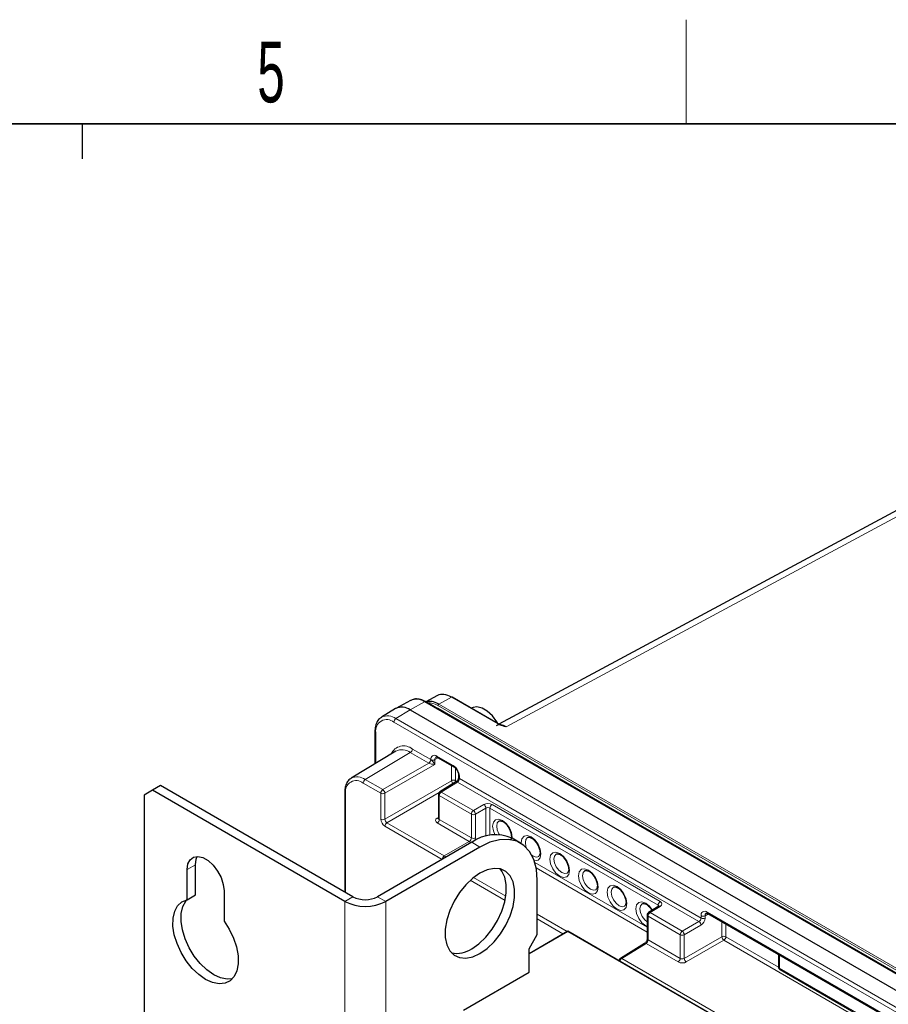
# Paper-space layout 'Blatt2' of a CAD drawing. Header units: millimetres. Extents: x 5 to 418, y 2 to 292.
# Tile 51 of 54: x 226 to 276, y 232 to 288. Entities that reach past the tile are written whole.
import ezdxf

# ---------------------------------------------------------------- set-up
doc = ezdxf.new("R2010")
doc.units = ezdxf.units.MM
doc.layers.add('SLD-0', color=7, linetype='Continuous')
doc.styles.add('SLDTEXTSTYLE0', font='TXT', dxfattribs={"width": 0.605})

psp = doc.layouts.new('Blatt2')

# ---------------------------------------------------------------- linework, layer by layer
at = {"color": 7, "linetype": 'Continuous', "lineweight": 25}
for p, q in [((281.299, 262.643), (253.968, 247.948)), ((250.431, 249.599), (249.772, 249.245)), ((253.935, 247.979), (251.282, 249.511)), ((248.028, 248.849), (247.211, 248.354)), ((248.885, 249.321), (248.048, 248.861)), ((306.112, 216.721), (249.779, 249.241)), ((252.5, 248.92), (252.375, 248.88)), ((248.871, 248.773), (305.204, 216.253)), ((246.833, 247.54), (246.833, 245.673)), ((248.031, 246.399), (245.467, 244.844)), ((250.438, 246.041), (251.381, 245.497)), ((251.649, 245.032), (251.649, 244.894)), ((234.493, 244.42), (234.022, 244.148)), ((245.571, 238.024), (234.493, 244.42)), ((251.5, 244.627), (250.57, 244.052)), ((234.022, 244.148), (233.551, 243.875)), ((233.551, 243.875), (233.551, 102.069)), ((245.1, 237.752), (234.022, 244.148)), ((245.098, 244.051), (245.098, 238.297)), ((250.491, 243.91), (250.491, 242.546)), ((250.49, 242.547), (250.486, 242.527)), ((252.407, 241.154), (246.986, 238.024)), ((252.878, 240.882), (247.457, 237.752)), ((255.211, 241.113), (254.74, 241.385)), ((236.497, 238.123), (236.497, 239.861)), ((236.025, 237.851), (236.025, 239.589)), ((256.178, 235.846), (256.178, 238.976)), ((236.025, 237.851), (236.497, 238.123)), ((238.147, 238.364), (238.147, 236.626)), ((263.174, 237.473), (262.591, 237.112)), ((262.512, 236.971), (262.512, 235.605)), ((265.994, 237.06), (276.129, 231.209)), ((255.707, 234.76), (257.946, 236.053)), ((255.707, 234.757), (257.946, 236.05)), ((255.707, 235.03), (256.178, 235.846)), ((257.946, 236.053), (292.477, 216.118)), ((257.946, 236.05), (292.475, 216.117)), ((262.363, 235.339), (260.97, 234.477)), ((255.707, 233.672), (255.707, 235.03)), ((270.073, 234.706), (270.073, 233.976)), ((251.935, 231.495), (255.707, 233.672)), ((270.156, 233.832), (275.739, 230.609))]:
    psp.add_line(p, q, dxfattribs=at)
at = {"color": 7, "linetype": 'Continuous', "lineweight": 18}
for p, q in [((281.871, 262.58), (254.386, 247.802)), ((251.249, 249.508), (250.505, 249.109)), ((253.903, 247.976), (251.249, 249.508)), ((249.698, 249.234), (248.871, 248.773)), ((306.031, 216.713), (249.698, 249.234)), ((250.292, 248.945), (250.45, 248.868)), ((250.45, 248.868), (272.932, 235.89)), ((306.211, 216.841), (250.457, 249.026)), ((250.505, 249.109), (306.259, 216.923)), ((248.871, 248.773), (248.044, 248.279)), ((248.044, 248.279), (304.377, 215.759)), ((304.261, 215.556), (247.928, 248.076)), ((246.882, 247.472), (246.882, 245.702)), ((248.989, 246.525), (250.048, 245.914)), ((248.873, 246.322), (246.276, 244.771)), ((249.932, 245.711), (248.873, 246.322)), ((250.476, 246.019), (250.285, 245.913)), ((250.403, 246.117), (251.346, 245.573)), ((247.29, 244.186), (249.932, 245.711)), ((250.285, 245.643), (247.408, 243.982)), ((250.052, 245.912), (250.052, 245.914)), ((250.285, 245.913), (250.285, 245.643)), ((251.249, 244.702), (251.249, 245.573)), ((251.482, 245.409), (251.482, 244.701)), ((251.698, 244.964), (251.698, 244.826)), ((251.698, 244.826), (265.608, 236.795)), ((247.174, 243.983), (246.161, 244.568)), ((246.276, 244.771), (247.29, 244.186)), ((247.408, 242.485), (251.249, 244.702)), ((251.586, 244.62), (250.655, 244.045)), ((251.482, 244.701), (251.544, 244.665)), ((265.488, 236.595), (251.586, 244.62)), ((245.147, 243.983), (245.147, 238.269)), ((247.174, 242.486), (247.174, 243.983)), ((247.408, 243.982), (247.408, 242.485)), ((250.526, 244.013), (247.525, 242.281)), ((252.388, 242.775), (250.54, 243.842)), ((250.54, 243.842), (250.54, 242.477)), ((250.655, 244.045), (252.504, 242.978)), ((252.504, 242.978), (253.108, 243.326)), ((253.226, 243.122), (252.622, 242.774)), ((253.226, 241.508), (253.226, 243.122)), ((263.139, 237.538), (253.459, 243.126)), ((253.459, 243.126), (253.459, 241.563)), ((253.575, 243.329), (263.255, 237.74)), ((250.42, 242.548), (250.491, 242.592)), ((252.388, 241.409), (252.388, 242.775)), ((252.622, 242.774), (252.622, 241.408)), ((250.708, 240.174), (247.41, 242.078)), ((247.525, 242.281), (250.825, 240.376)), ((252.268, 241.209), (250.424, 242.274)), ((250.54, 242.477), (252.388, 241.409)), ((254.74, 241.438), (254.738, 241.386)), ((250.825, 240.376), (252.268, 241.209)), ((252.878, 240.882), (252.407, 241.154)), ((236.025, 239.589), (236.497, 239.861)), ((256.036, 240.001), (262.512, 236.262)), ((262.512, 235.992), (256.114, 239.686)), ((254.331, 237.81), (252.32, 238.971)), ((252.509, 239.132), (254.376, 238.054)), ((245.571, 238.024), (245.1, 237.752)), ((246.986, 238.024), (247.457, 237.752)), ((245.1, 237.752), (245.1, 220.478)), ((247.457, 237.752), (247.457, 220.362)), ((263.259, 237.466), (262.676, 237.106)), ((263.139, 237.452), (263.139, 237.538)), ((256.178, 237.014), (257.894, 236.023)), ((264.409, 235.836), (262.56, 236.903)), ((262.56, 236.903), (262.56, 235.537)), ((262.676, 237.106), (264.525, 236.038)), ((265.608, 236.795), (265.608, 236.934)), ((266.032, 237.039), (265.842, 236.932)), ((265.842, 236.932), (265.842, 236.794)), ((265.96, 237.137), (276.095, 231.286)), ((257.66, 235.888), (256.178, 236.744)), ((264.525, 236.038), (265.488, 236.595)), ((265.606, 236.391), (264.643, 235.834)), ((266.805, 235.722), (266.805, 236.592)), ((267.039, 236.457), (267.039, 235.721)), ((264.409, 234.47), (264.409, 235.836)), ((264.643, 235.834), (264.643, 234.473)), ((272.932, 235.89), (272.945, 235.868)), ((262.449, 235.332), (261.055, 234.47)), ((264.293, 234.267), (262.449, 235.332)), ((262.56, 235.537), (264.409, 234.47)), ((264.643, 234.473), (266.805, 235.722)), ((266.923, 235.518), (264.76, 234.269)), ((276.077, 230.233), (266.923, 235.518)), ((267.039, 235.721), (270.073, 233.969)), ((270.122, 234.678), (270.122, 233.908)), ((260.869, 234.365), (260.897, 234.382)), ((261.055, 234.47), (275.574, 226.089)), ((270.122, 233.908), (275.704, 230.686))]:
    psp.add_line(p, q, dxfattribs=at)
at = {"color": 7, "linetype": 'Continuous', "lineweight": 18, "flags": 128}
for points in [[(250.45, 248.868), (250.45, 248.857), (250.449, 248.854)], [(253.739, 241.599), (253.652, 241.817), (253.609, 242.092), (253.652, 242.317), (253.775, 242.458), (253.958, 242.494), (254.175, 242.418), (254.391, 242.244), (254.575, 241.996), (254.697, 241.713), (254.74, 241.438), (254.74, 241.438)], [(253.972, 242.379), (253.879, 242.27), (253.845, 242.092), (253.879, 241.874), (253.976, 241.65), (254.007, 241.6)], [(255.261, 241.083), (255.259, 241.139), (255.302, 241.364), (255.424, 241.505), (255.608, 241.541), (255.824, 241.466), (256.041, 241.291), (256.224, 241.044), (256.347, 240.761), (256.39, 240.486), (256.39, 240.486)], [(255.622, 241.427), (255.529, 241.317), (255.494, 241.139), (255.529, 240.922), (255.555, 240.845)], [(256.39, 240.486), (256.347, 240.261), (256.224, 240.12), (256.041, 240.084), (256.007, 240.089)], [(258.04, 239.534), (257.997, 239.308), (257.874, 239.167), (257.691, 239.132), (257.474, 239.207), (257.258, 239.382), (257.074, 239.629), (256.952, 239.912), (256.909, 240.187), (256.952, 240.412), (257.074, 240.553), (257.258, 240.589), (257.474, 240.513), (257.691, 240.339), (257.874, 240.091), (257.997, 239.808), (258.04, 239.534)], [(257.271, 240.474), (257.178, 240.365), (257.144, 240.187), (257.178, 239.969), (257.276, 239.745), (257.421, 239.549), (257.592, 239.411), (257.764, 239.351), (257.909, 239.38), (257.913, 239.382)], [(259.69, 238.581), (259.647, 238.356), (259.524, 238.215), (259.341, 238.179), (259.124, 238.254), (258.908, 238.429), (258.724, 238.677), (258.602, 238.959), (258.559, 239.234), (258.602, 239.459), (258.724, 239.6), (258.908, 239.636), (259.124, 239.561), (259.341, 239.386), (259.524, 239.139), (259.647, 238.856), (259.69, 238.581)], [(258.921, 239.522), (258.828, 239.412), (258.794, 239.234), (258.828, 239.017), (258.925, 238.793), (259.071, 238.597), (259.242, 238.459), (259.413, 238.399), (259.559, 238.427), (259.563, 238.43)], [(261.34, 237.629), (261.297, 237.403), (261.174, 237.262), (260.991, 237.227), (260.774, 237.302), (260.558, 237.477), (260.374, 237.724), (260.252, 238.007), (260.208, 238.282), (260.252, 238.507), (260.374, 238.648), (260.558, 238.684), (260.774, 238.608), (260.991, 238.434), (261.174, 238.186), (261.297, 237.903), (261.34, 237.629)], [(260.571, 238.569), (260.478, 238.46), (260.444, 238.282), (260.478, 238.064), (260.575, 237.84), (260.721, 237.644), (260.892, 237.506), (261.063, 237.446), (261.209, 237.475), (261.213, 237.477)], [(262.512, 236.307), (262.424, 236.349), (262.208, 236.524), (262.024, 236.772), (261.901, 237.054), (261.858, 237.329), (261.901, 237.554), (262.024, 237.695), (262.208, 237.731), (262.424, 237.656), (262.641, 237.481), (262.814, 237.251)], [(262.221, 237.617), (262.128, 237.507), (262.094, 237.329), (262.128, 237.112), (262.225, 236.888), (262.371, 236.692), (262.512, 236.572)]]:
    psp.add_lwpolyline(points, dxfattribs=at)
at = {"color": 7, "linetype": 'Continuous', "lineweight": 25, "flags": 128}
for points in [[(253.917, 247.99), (253.852, 248.098), (253.597, 248.435), (253.306, 248.701), (253.002, 248.876), (252.711, 248.946), (252.5, 248.92)], [(256.178, 238.976), (256.128, 239.609), (255.979, 240.165), (255.736, 240.626), (255.406, 240.98), (254.999, 241.215), (254.528, 241.324), (254.007, 241.304), (253.451, 241.155), (252.878, 240.882)], [(236.025, 239.589), (236.068, 239.909), (236.194, 240.154), (236.392, 240.303), (236.645, 240.345), (236.935, 240.276), (237.237, 240.102), (237.527, 239.836), (237.781, 239.501), (237.978, 239.123), (238.104, 238.734), (238.147, 238.364)], [(236.497, 239.861), (236.54, 240.181), (236.61, 240.346)], [(252.878, 234.758), (253.295, 235.049), (253.693, 235.428), (254.056, 235.88), (254.367, 236.383), (254.613, 236.916), (254.784, 237.456), (254.871, 237.98), (254.871, 238.463), (254.784, 238.886), (254.613, 239.23), (254.367, 239.479), (254.056, 239.623), (253.693, 239.655), (253.295, 239.575), (252.878, 239.385), (252.462, 239.094), (252.063, 238.714), (251.701, 238.263), (251.389, 237.76), (251.143, 237.227), (250.973, 236.686), (250.886, 236.163), (250.886, 235.679), (250.973, 235.257), (251.143, 234.913), (251.389, 234.664), (251.701, 234.52), (252.063, 234.487), (252.462, 234.568), (252.878, 234.758)], [(252.407, 235.03), (252.823, 235.321), (253.222, 235.7), (253.584, 236.152), (253.896, 236.655), (254.142, 237.188), (254.312, 237.729), (254.399, 238.252), (254.399, 238.736), (254.312, 239.158), (254.142, 239.502), (254.039, 239.627)], [(238.147, 236.626), (238.451, 236.152), (238.694, 235.647), (238.865, 235.132), (238.957, 234.63), (238.965, 234.165), (238.888, 233.757), (238.731, 233.424), (238.5, 233.181), (238.206, 233.04), (237.862, 233.006), (237.483, 233.08), (237.086, 233.261), (236.689, 233.538), (236.31, 233.901), (235.966, 234.333), (235.672, 234.814), (235.441, 235.323), (235.284, 235.838), (235.208, 236.334), (235.215, 236.79), (235.307, 237.186), (235.478, 237.503), (235.721, 237.728), (236.025, 237.851)], [(238.634, 233.301), (238.333, 233.278), (237.954, 233.352), (237.557, 233.533), (237.161, 233.811), (236.782, 234.173), (236.437, 234.605), (236.143, 235.086), (235.912, 235.596), (235.755, 236.11), (235.679, 236.606), (235.687, 237.062), (235.778, 237.458), (235.949, 237.776), (236.01, 237.847)]]:
    psp.add_lwpolyline(points, dxfattribs=at)
at = {"color": 7, "linetype": 'Continuous', "lineweight": 18}
for centre, radius, start, end in [((249.214, 248.556), 0.833, 54.4732, 113.272), ((249.745, 249.166), 0.0825, 65.3602, 124.6041), ((250.559, 249.022), 0.102, 121.9772, 177.4454), ((247.52, 247.575), 0.646, 50.7967, 189.214), ((247.566, 247.631), 0.805, 53.5596, 116.5926), ((248.185, 248.064), 0.257, 123.2297, 177.3477), ((253.921, 247.949), 0.033, 65.3602, 124.6041), ((246.913, 247.546), 0.0801, 184.1139, 247.1923), ((248.488, 245.923), 0.783, 50.2044, 156.0451), ((248.733, 246.537), 0.257, 303.2297, 357.3477), ((248.392, 245.691), 0.794, 52.6431, 116.9972), ((250.266, 245.949), 0.217, 50.7967, 189.214), ((250.447, 245.931), 0.162, 124.3887, 186.3557), ((250.485, 246.108), 0.0823, 173.763, 234.9248), ((249.791, 245.926), 0.257, 303.2297, 357.3477), ((249.792, 245.928), 0.261, 303.1034, 356.3343), ((250.17, 246.142), 0.257, 242.6565, 296.7662), ((250.934, 244.929), 0.764, 2.6055, 57.3945), ((251.428, 245.564), 0.0826, 173.8288, 234.2065), ((245.812, 244.142), 0.781, 53.5405, 116.8075), ((251.729, 245.038), 0.0802, 184.5001, 247.1536), ((251.728, 244.899), 0.0798, 183.4404, 247.2593), ((245.765, 244.083), 0.626, 50.7967, 189.214), ((246.417, 244.556), 0.257, 123.2297, 177.3477), ((251.364, 244.473), 0.257, 62.6565, 116.7662), ((251.515, 244.719), 0.267, 183.595, 227.0217), ((251.247, 244.709), 0.235, 332.4636, 358.2015), ((251.537, 244.552), 0.0835, 54.4735, 116.3416), ((245.178, 244.057), 0.0801, 184.1137, 247.1924), ((247.43, 243.971), 0.257, 123.2297, 177.3477), ((247.292, 244.211), 0.257, 242.6565, 296.7662), ((247.144, 243.966), 0.264, 3.5222, 56.4778), ((250.573, 243.917), 0.0823, 185.0787, 246.2415), ((250.796, 243.83), 0.257, 123.2297, 177.3477), ((250.607, 243.977), 0.0835, 54.4735, 116.3416), ((252.962, 243.106), 0.264, 3.5222, 56.4778), ((253.716, 243.114), 0.257, 123.2297, 177.3477), ((250.471, 242.626), 0.093, 236.5259, 281.5825), ((252.645, 242.763), 0.257, 123.2297, 177.3477), ((252.506, 243.003), 0.257, 242.6565, 296.7662), ((252.358, 242.758), 0.264, 3.5222, 56.4778), ((247.292, 242.714), 0.257, 242.6565, 296.7662), ((247.666, 242.066), 0.257, 123.2297, 177.3477), ((250.283, 242.488), 0.257, 303.2297, 357.3477), ((252.506, 241.638), 0.257, 242.6565, 296.7662), ((252.134, 241.001), 0.247, 29.1042, 57.1404), ((250.966, 240.161), 0.257, 123.2297, 177.3477), ((250.691, 240.168), 0.247, 29.105, 57.1405), ((256.122, 240.659), 0.354, 223.3483, 293.627), ((263.396, 237.526), 0.257, 123.2297, 177.3477), ((263.211, 237.401), 0.0812, 53.4892, 117.3259), ((262.592, 236.976), 0.0801, 184.1293, 247.1908), ((262.817, 236.891), 0.257, 123.2297, 177.3477), ((262.628, 237.04), 0.0812, 53.4892, 117.3259), ((265.822, 236.968), 0.217, 50.7967, 189.214), ((265.726, 237.162), 0.257, 242.6565, 296.7662), ((266.003, 236.95), 0.162, 124.3887, 186.3557), ((266.039, 237.127), 0.0801, 172.814, 235.8738), ((265.342, 236.374), 0.264, 3.5222, 56.4778), ((265.726, 237.023), 0.257, 242.6565, 296.7662), ((264.666, 235.824), 0.257, 123.2297, 177.3477), ((264.527, 236.064), 0.257, 242.6565, 296.7662), ((264.379, 235.818), 0.264, 3.5222, 56.4778), ((266.921, 235.493), 0.257, 62.6565, 116.7662), ((262.4, 235.267), 0.0812, 53.4892, 117.3259), ((262.592, 235.611), 0.0801, 184.1293, 247.1908), ((267.069, 235.738), 0.264, 183.5222, 236.4778), ((266.782, 235.733), 0.257, 303.2297, 357.3477), ((261.202, 234.251), 0.264, 123.7111, 165.2695), ((261.007, 234.405), 0.0812, 53.4892, 117.3259), ((264.153, 234.482), 0.257, 303.2297, 357.3477), ((264.906, 234.49), 0.264, 183.5222, 236.4778), ((270.155, 233.984), 0.0826, 185.2037, 246.1164), ((270.201, 233.898), 0.0804, 172.9554, 235.7325)]:
    psp.add_arc(centre, radius, start, end, dxfattribs=at)
at = {"color": 7, "linetype": 'Continuous', "lineweight": 25}
for centre, radius, start, end in [((251.268, 249.481), 0.033, 65.3602, 124.6041), ((248.389, 248.141), 0.795, 52.6431, 116.9972), ((253.918, 247.954), 0.03, 6.4296, 56.1345), ((250.658, 243.91), 0.167, 121.7291, 180), ((253.773, 239.249), 2.344, 65.6515, 125.6589), ((246.278, 239.389), 1.537, 242.6097, 297.3903), ((246.278, 240.027), 2.562, 242.6097, 297.3903), ((262.678, 236.971), 0.167, 121.7291, 180), ((251.522, 236.369), 1.605, 260.0897, 303.4703), ((261.057, 234.335), 0.167, 121.7291, 175.0293), ((270.239, 233.976), 0.167, 180, 240.0027)]:
    psp.add_arc(centre, radius, start, end, dxfattribs=at)
for centre, major_axis, ratio, start_param, end_param in [((251.249, 248.146), (-0.832, 1.445), 0.577204, 5.498724, 6.266213), ((250.505, 247.747), (-0.832, 1.445), 0.577204, 5.498724, 6.160333), ((254.388, 246.85), (-0.585, 1.01), 0.577185, 5.497024, 6.26474)]:
    psp.add_ellipse(centre, major_axis=major_axis, ratio=ratio, start_param=start_param, end_param=end_param, dxfattribs=at)
at = {"color": 7, "linetype": 'Continuous', "lineweight": 18}
for centre, major_axis, ratio, start_param, end_param in [((250.458, 247.72), (-0.8, 1.386), 0.577201, 5.498017, 6.024564), ((249.93, 245.574), (-0.083, 0.144), 0.598058, 5.480569, 5.497718), ((250.17, 245.712), (0.264, -0.031), 0.234127, 3.639795, 5.193138), ((250.048, 245.642), (-0.167, 0.289), 0.577557, 5.480567, 5.497716), ((250.17, 245.712), (-0.161, 0.209), 0.214465, 4.217307, 5.77065), ((251.584, 244.755), (0.079, 0.147), 0.556897, 3.928091, 5.481434), ((253.339, 243.188), (0.333, 0.005), 0.587275, 0.776363, 2.329706), ((253.341, 243.053), (0.167, 0.005), 0.597067, 0.766692, 2.320035), ((250.66, 242.414), (0.333, 0.005), 0.587275, 2.364613, 3.917956), ((250.658, 242.549), (0.167, 0.005), 0.597067, 3.122887, 3.908285), ((247.41, 242.35), (-0.167, 0.289), 0.577557, 0.785632, 2.356124), ((247.528, 242.418), (-0.083, 0.144), 0.598058, 0.785633, 2.356125), ((252.266, 241.344), (0.088, 0.142), 0.597161, 3.963072, 5.516415), ((252.382, 241.275), (0.171, 0.286), 0.587369, 4.981522, 5.506743), ((263.022, 237.465), (0.167, 0.005), 0.597067, 6.25388, 7.049877), ((263.019, 237.6), (0.333, 0.005), 0.587275, 5.506205, 7.059548), ((265.486, 236.73), (0.088, 0.142), 0.597161, 3.963072, 5.516415), ((265.602, 236.66), (0.171, 0.286), 0.587369, 3.9534, 5.506743), ((272.885, 235.862), (0.0611, 0.0416), 0.080561, 5.294371, 5.53653), ((262.447, 235.467), (0.079, 0.147), 0.556897, 3.928091, 5.481434), ((264.529, 234.408), (0.333, 0.005), 0.587275, 3.917956, 5.471299), ((264.527, 234.543), (0.167, 0.005), 0.597067, 3.908285, 5.461628)]:
    psp.add_ellipse(centre, major_axis=major_axis, ratio=ratio, start_param=start_param, end_param=end_param, dxfattribs=at)
at = {"color": 7, "linetype": 'Continuous', "lineweight": 25}
for points, knots in [([(249.779, 249.241), (249.725, 249.27), (249.566, 249.354), (249.314, 249.414), (249.066, 249.409), (248.947, 249.34), (248.903, 249.315)], [0, 0, 0, 0, 0.179559, 0.521521, 0.821854, 1, 1, 1, 1]), ([(247.211, 248.341), (247.188, 248.331), (247.085, 248.285), (246.961, 248.111), (246.852, 247.853), (246.839, 247.643), (246.833, 247.54)], [0, 0, 0, 0, 0.086791, 0.392807, 0.700331, 1, 1, 1, 1]), ([(254.386, 247.802), (254.385, 247.802), (254.353, 247.811), (254.263, 247.837), (254.093, 247.887), (253.973, 247.943), (253.903, 247.976)], [0, 0, 0, 0, 0.006716, 0.187796, 0.527271, 1, 1, 1, 1]), ([(254.386, 247.802), (254.385, 247.802), (254.356, 247.815), (254.274, 247.847), (254.145, 247.89), (254.054, 247.917), (254.01, 247.93)], [0, 0, 0, 0, 0.008236, 0.226138, 0.630414, 1, 1, 1, 1]), ([(250.356, 246.065), (250.356, 246.065), (250.357, 246.067), (250.362, 246.069), (250.406, 246.058), (250.432, 246.044), (250.438, 246.041)], [0, 0, 0, 0, 0.0132481, 0.5266506, 0.8974636, 1, 1, 1, 1]), ([(251.381, 245.497), (251.399, 245.484), (251.442, 245.456), (251.515, 245.379), (251.584, 245.274), (251.631, 245.161), (251.648, 245.079), (251.649, 245.042), (251.649, 245.032)], [0, 0, 0, 0, 0.147847, 0.337171, 0.539203, 0.74667, 0.932863, 1, 1, 1, 1]), ([(245.465, 244.829), (245.44, 244.817), (245.336, 244.769), (245.214, 244.593), (245.114, 244.342), (245.104, 244.144), (245.098, 244.051)], [0, 0, 0, 0, 0.0988216, 0.4095054, 0.7223861, 1, 1, 1, 1]), ([(251.649, 244.894), (251.648, 244.881), (251.647, 244.856), (251.631, 244.801), (251.604, 244.742), (251.567, 244.687), (251.529, 244.647), (251.509, 244.633), (251.5, 244.627)], [0, 0, 0, 0, 0.156365, 0.321226, 0.502305, 0.692401, 0.861258, 1, 1, 1, 1]), ([(253.974, 242.38), (253.974, 242.38), (253.995, 242.403), (254.047, 242.404), (254.193, 242.361), (254.347, 242.248), (254.496, 242.076), (254.615, 241.865), (254.682, 241.662), (254.689, 241.552), (254.691, 241.507)], [0, 0, 0, 0, 0.002785, 0.183319, 0.31589, 0.456006, 0.598473, 0.745495, 0.893354, 1, 1, 1, 1]), ([(254.691, 241.507), (254.69, 241.476), (254.686, 241.396), (254.651, 241.315), (254.623, 241.298), (254.61, 241.29)], [0, 0, 0, 0, 0.245541, 0.662109, 1, 1, 1, 1]), ([(255.624, 241.428), (255.624, 241.428), (255.645, 241.451), (255.697, 241.452), (255.843, 241.408), (255.997, 241.296), (256.146, 241.124), (256.265, 240.913), (256.332, 240.709), (256.338, 240.6), (256.341, 240.554)], [0, 0, 0, 0, 0.002785, 0.183319, 0.31589, 0.456006, 0.598473, 0.745495, 0.893354, 1, 1, 1, 1]), ([(256.341, 240.554), (256.34, 240.524), (256.336, 240.443), (256.301, 240.363), (256.273, 240.345), (256.26, 240.337)], [0, 0, 0, 0, 0.245541, 0.662109, 1, 1, 1, 1]), ([(257.274, 240.475), (257.274, 240.475), (257.295, 240.498), (257.347, 240.499), (257.493, 240.456), (257.647, 240.343), (257.796, 240.171), (257.915, 239.96), (257.982, 239.757), (257.988, 239.647), (257.991, 239.602)], [0, 0, 0, 0, 0.002785, 0.183319, 0.31589, 0.456006, 0.598473, 0.745495, 0.893354, 1, 1, 1, 1]), ([(257.991, 239.602), (257.99, 239.572), (257.985, 239.491), (257.951, 239.41), (257.923, 239.393), (257.91, 239.385)], [0, 0, 0, 0, 0.245541, 0.662109, 1, 1, 1, 1]), ([(258.924, 239.523), (258.924, 239.523), (258.944, 239.546), (258.997, 239.547), (259.143, 239.504), (259.297, 239.391), (259.446, 239.219), (259.565, 239.008), (259.632, 238.804), (259.638, 238.695), (259.641, 238.649)], [0, 0, 0, 0, 0.002785, 0.183319, 0.31589, 0.456006, 0.598473, 0.745495, 0.893354, 1, 1, 1, 1]), ([(259.641, 238.649), (259.64, 238.619), (259.635, 238.538), (259.601, 238.458), (259.573, 238.44), (259.56, 238.433)], [0, 0, 0, 0, 0.245541, 0.662109, 1, 1, 1, 1]), ([(260.574, 238.57), (260.574, 238.57), (260.594, 238.594), (260.647, 238.594), (260.793, 238.551), (260.947, 238.438), (261.096, 238.266), (261.215, 238.055), (261.281, 237.852), (261.288, 237.742), (261.291, 237.697)], [0, 0, 0, 0, 0.0027855, 0.1833192, 0.31589, 0.4560057, 0.5984734, 0.7454953, 0.8933543, 1, 1, 1, 1]), ([(261.291, 237.697), (261.289, 237.667), (261.285, 237.586), (261.251, 237.506), (261.222, 237.488), (261.21, 237.48)], [0, 0, 0, 0, 0.245541, 0.662109, 1, 1, 1, 1]), ([(262.223, 237.618), (262.224, 237.618), (262.244, 237.641), (262.297, 237.642), (262.443, 237.599), (262.595, 237.485), (262.718, 237.353), (262.769, 237.258), (262.783, 237.232)], [0, 0, 0, 0, 0.0042611, 0.2804339, 0.483235, 0.697578, 0.915519, 1, 1, 1, 1]), ([(263.193, 237.487), (263.193, 237.487), (263.194, 237.492), (263.189, 237.482), (263.177, 237.475), (263.174, 237.473)], [0, 0, 0, 0, 0.097201, 0.720311, 1, 1, 1, 1]), ([(265.912, 237.085), (265.912, 237.085), (265.913, 237.086), (265.918, 237.089), (265.962, 237.078), (265.988, 237.063), (265.994, 237.06)], [0, 0, 0, 0, 0.013248, 0.526651, 0.897464, 1, 1, 1, 1]), ([(262.512, 235.605), (262.511, 235.593), (262.51, 235.567), (262.494, 235.513), (262.467, 235.453), (262.43, 235.399), (262.392, 235.359), (262.372, 235.345), (262.363, 235.339)], [0, 0, 0, 0, 0.156365, 0.321226, 0.502305, 0.692401, 0.861258, 1, 1, 1, 1])]:
    psp.add_open_spline(points, degree=3, knots=knots, dxfattribs=at)
at = {"layer": 'SLD-0', "lineweight": 18}
psp.add_line((264.75, 282.5), (264.75, 288.5), dxfattribs=at)
at = {"layer": 'SLD-0', "lineweight": 35}
psp.add_line((408, 282.5), (26, 282.5), dxfattribs=at)
at = {"layer": 'SLD-0'}
psp.add_line((230, 280.5), (230, 282.5), dxfattribs=at)
psp.add_line((230, 280.5), (230, 282.5), dxfattribs=at)

# ---------------------------------------------------------------- texts
at = {"layer": 'SLD-0', "insert": (240.853, 287.243), "char_height": 3.5, "attachment_point": 2, "style": 'SLDTEXTSTYLE0'}
psp.add_mtext('5', dxfattribs=at)

doc.saveas('drawing.dxf')
